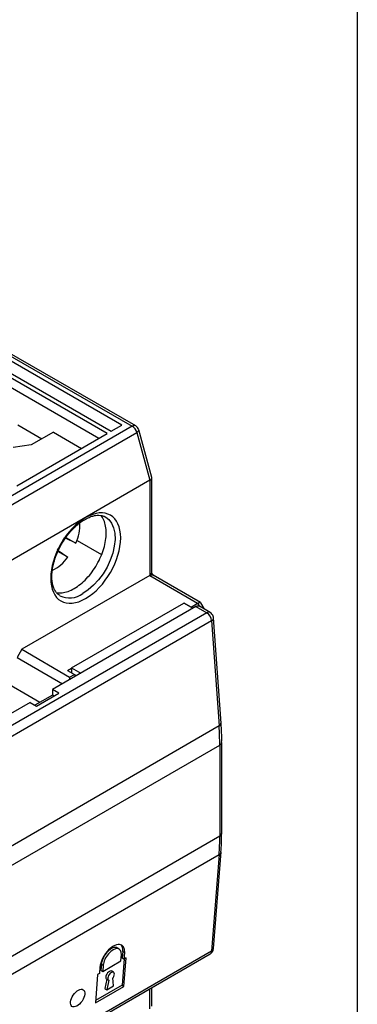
# Model space of a CAD drawing. Header units: inches. Extents: x 0.5 to 21.5, y 0.5 to 16.5.
# Tile 15 of 16: x 20.5 to 21.5, y 12 to 14.9. Entities that reach past the tile are written whole.
import ezdxf

# ---------------------------------------------------------------- set-up
doc = ezdxf.new("R2010")
doc.units = ezdxf.units.IN
doc.header["$LTSCALE"] = 2
doc.header["$MEASUREMENT"] = 0
doc.layers.add('TEXT', color=140, linetype='Continuous', lineweight=25)

msp = doc.modelspace()

# ---------------------------------------------------------------- linework, layer by layer
for p, q in [((20.8511, 13.6649), (20.4681, 13.886)), ((20.811, 13.6675), (20.4547, 13.8732)), ((20.4636, 13.882), (20.8413, 13.6639)), ((20.7674, 13.6423), (20.411, 13.848)), ((20.4231, 13.855), (20.7795, 13.6493)), ((20.7428, 13.6281), (20.411, 13.8196)), ((20.8413, 13.6639), (19.6219, 12.96)), ((20.5057, 13.6682), (20.5763, 13.6275)), ((20.7795, 13.6493), (20.811, 13.6675)), ((19.6349, 12.9421), (20.8543, 13.646)), ((20.5029, 13.4896), (20.7674, 13.6423)), ((20.6103, 13.6471), (20.5455, 13.6097)), ((20.6103, 13.6471), (20.693, 13.5993)), ((20.8543, 13.646), (20.8927, 13.5057)), ((20.8983, 13.514), (20.8602, 13.653)), ((20.5455, 13.6097), (20.4921, 13.6015)), ((20.8984, 13.2356), (20.8984, 13.5128)), ((20.8927, 13.5057), (19.6733, 12.8017)), ((20.8927, 13.5057), (20.8927, 13.2276)), ((20.7623, 13.3987), (20.7642, 13.3976)), ((20.647, 13.3388), (20.6763, 13.3219)), ((20.6763, 13.3219), (20.6455, 13.3368)), ((20.6794, 13.3299), (20.7514, 13.2883)), ((20.6527, 13.281), (20.6234, 13.2979)), ((20.6245, 13.3002), (20.6527, 13.281)), ((20.8927, 13.2276), (20.5182, 13.0114)), ((20.8927, 13.2276), (21.0326, 13.146)), ((21.0407, 13.1479), (20.9025, 13.2286)), ((20.6637, 12.9569), (20.9922, 13.1466)), ((21.019, 13.1311), (20.9922, 13.1466)), ((20.9926, 13.1463), (20.9929, 13.1465)), ((21.0132, 13.1348), (20.9929, 13.1465)), ((20.9929, 13.1465), (20.9929, 13.1462)), ((21.0132, 13.1348), (21.0326, 13.146)), ((21.0326, 13.146), (21.0378, 13.1369)), ((21.0693, 13.1187), (21.0375, 13.1371)), ((21.0512, 13.1303), (21.0415, 13.1471)), ((21.0594, 13.1178), (19.8763, 12.4347)), ((21.0277, 13.1361), (20.6073, 12.8934)), ((21.0135, 13.1343), (21.0132, 13.1348)), ((21.0277, 13.1361), (21.0594, 13.1178)), ((21.0515, 13.1292), (21.051, 13.1302)), ((21.0515, 13.129), (21.0515, 13.1292)), ((19.8902, 12.412), (21.0733, 13.0951)), ((21.0733, 13.0951), (21.0952, 12.787)), ((21.101, 12.795), (21.0791, 13.1031)), ((20.5182, 13.0114), (20.5043, 12.9873)), ((20.5182, 13.0114), (20.6574, 12.9294)), ((20.5043, 12.9873), (20.6371, 12.9106)), ((20.6519, 12.9496), (20.6637, 12.9565)), ((20.6519, 12.9496), (20.672, 12.9378)), ((20.6574, 12.9294), (20.672, 12.9378)), ((20.6637, 12.9569), (20.6637, 12.9427)), ((20.6637, 12.9569), (20.6905, 12.9415)), ((20.672, 12.9378), (20.675, 12.9325)), ((20.5703, 12.856), (20.4431, 12.9295)), ((20.6574, 12.9294), (20.6574, 12.9224)), ((20.5609, 12.8447), (20.6263, 12.8825)), ((20.6263, 12.8825), (20.6073, 12.8934)), ((20.6073, 12.8934), (20.6073, 12.8774)), ((20.5419, 12.8557), (20.4848, 12.8227)), ((20.5419, 12.8557), (20.5609, 12.8447)), ((20.6073, 12.8774), (20.5558, 12.8476)), ((20.6124, 12.8744), (20.6073, 12.8774)), ((21.0952, 12.787), (19.9121, 12.1039)), ((21.103, 12.4724), (21.103, 12.7389)), ((19.9141, 12.0479), (21.0973, 12.7309)), ((21.0973, 12.7309), (21.0973, 12.4644)), ((21.0973, 12.4644), (19.9141, 11.7814)), ((21.0791, 12.1358), (21.101, 12.4185)), ((19.9121, 11.7277), (21.0952, 12.4107)), ((21.0952, 12.4107), (21.0733, 12.1279)), ((20.8031, 12.134), (20.7975, 12.1372)), ((19.8861, 11.4372), (21.0693, 12.1202)), ((21.0733, 12.1279), (19.8902, 11.4449)), ((20.8078, 12.0993), (20.8093, 12.1178)), ((20.8171, 12.1053), (20.8111, 12.0283)), ((20.8134, 12.1267), (20.812, 12.1082)), ((20.812, 12.1082), (20.8176, 12.105)), ((20.819, 12.1234), (20.8134, 12.1267)), ((20.8167, 12.0251), (20.8231, 12.1082)), ((20.8176, 12.105), (20.819, 12.1234)), ((20.8231, 12.1082), (20.8176, 12.105)), ((20.7466, 12.0816), (20.7452, 12.0632)), ((20.7508, 12.0905), (20.7494, 12.072)), ((20.7494, 12.072), (20.7549, 12.0688)), ((20.7508, 12.0905), (20.7564, 12.0873)), ((20.7549, 12.0688), (20.8078, 12.0993)), ((20.7564, 12.0873), (20.7549, 12.0688)), ((20.7396, 12.06), (20.7332, 11.9769)), ((20.7452, 12.0632), (20.7396, 12.06)), ((20.7666, 12.0461), (20.7612, 12.0186)), ((20.7661, 12.0465), (20.7716, 12.0432)), ((20.7722, 12.043), (20.7668, 12.0154)), ((20.7866, 12.0664), (20.781, 12.0697)), ((20.7862, 12.0266), (20.7847, 12.0502)), ((20.7332, 11.9769), (20.8167, 12.0251)), ((20.8111, 12.0283), (20.7337, 11.9836)), ((20.7612, 12.0186), (20.7668, 12.0154)), ((20.7668, 12.0154), (20.7862, 12.0266)), ((20.8111, 12.0283), (20.8167, 12.0251)), ((20.8927, 11.9594), (20.8927, 12.0183)), ((20.8984, 11.9673), (20.8984, 12.0216))]:
    msp.add_line(p, q)
at = {"flags": 128}
msp.add_lwpolyline([(20.7642, 13.3976), (20.7722, 13.3913), (20.7806, 13.3804), (20.7866, 13.3668), (20.7899, 13.3507), (20.7906, 13.3327), (20.7886, 13.3132), (20.7839, 13.2929), (20.7767, 13.2723), (20.7672, 13.2519), (20.7557, 13.2325), (20.7425, 13.2146), (20.7279, 13.1986), (20.7125, 13.185), (20.6965, 13.1743)], dxfattribs=at)
for centre, radius, start, end in [((20.847, 13.6564), 0.00944, 64.0476, 127.253), ((20.8246, 13.6381), 0.0308, 14.8379, 57.1163), ((20.5567, 13.3753), 0.131, 335.9559, 2.5188), ((20.469, 13.4143), 0.1896, 323.6823, 336.3177), ((20.5467, 13.3579), 0.131, 297.4608, 324.046), ((20.8886, 13.2366), 0.0099, 294.3747, 354.3052), ((20.6578, 13.2267), 0.0652, 243.9352, 306.4605), ((21.0334, 13.1281), 0.0099, 65.6929, 125.6176), ((21.0652, 13.1103), 0.00944, 64.0476, 127.253), ((21.0429, 13.0921), 0.0306, 5.6276, 57.2022), ((21.0701, 13.1034), 0.00897, 290.8842, 357.7543), ((21.092, 12.7953), 0.00897, 290.8842, 357.7543), ((20.307, 12.7303), 0.7903, 0.0425, 4.1119), ((21.0937, 12.7396), 0.00941, 292.6718, 356.617), ((20.402, 12.4638), 0.6953, 355.6159, 0.0483), ((21.0932, 12.4734), 0.0099, 294.3747, 354.3052), ((21.0908, 12.42), 0.0103, 295.5333, 352.7254), ((21.0689, 12.1372), 0.0103, 295.5845, 351.9473), ((21.0641, 12.1278), 0.00918, 304.1338, 0.462)]:
    msp.add_arc(centre, radius, start, end)
for centre, major_axis, start_param, end_param in [((20.7828, 12.1025), (0.0286, 0.0425), 5.53374, 8.675333), ((20.7772, 12.1058), (0.0209, 0.0311), 0.036034, 2.392147), ((20.7828, 12.1025), (0.0209, 0.0311), 5.53374, 8.675333), ((20.7772, 12.1058), (0.0286, 0.0425), 5.53374, 6.199525), ((20.7735, 12.0581), (0.0077, 0.0115), 0.036034, 3.264721), ((20.7791, 12.0548), (0.0077, 0.0115), 4.661166, 9.547906)]:
    msp.add_ellipse(centre, major_axis=major_axis, ratio=0.526116, start_param=start_param, end_param=end_param)
msp.add_ellipse((20.6811, 11.9909), major_axis=(0.0165, 0.0245), ratio=0.526116)
for points, knots in [([(20.86, 13.653), (20.86, 13.6535), (20.8596, 13.6563), (20.8565, 13.6606), (20.8532, 13.664), (20.8511, 13.6649), (20.8511, 13.6649)], [0, 0, 0, 0, 0.0996733, 0.5571605, 0.9989463, 1, 1, 1, 1]), ([(20.8599, 13.6529), (20.8601, 13.6527), (20.8608, 13.6517), (20.8591, 13.6492), (20.8559, 13.647), (20.8543, 13.646)], [0, 0, 0, 0, 0.1369125, 0.5684562, 1, 1, 1, 1]), ([(20.8927, 13.5057), (20.8943, 13.5068), (20.8967, 13.5084), (20.8981, 13.5109), (20.8987, 13.5126), (20.8982, 13.5136), (20.898, 13.5139)], [0, 0, 0, 0, 0.41728, 0.636341, 0.86198, 1, 1, 1, 1]), ([(20.7047, 13.1599), (20.7613, 13.1925), (20.8072, 13.2721), (20.8072, 13.4027), (20.7613, 13.4292), (20.7047, 13.3966)], [0, 0, 0, 0, 0.5, 0.5, 1, 1, 1, 1]), ([(20.7047, 13.3966), (20.6776, 13.3809), (20.6515, 13.3534), (20.6131, 13.2868), (20.6023, 13.2505), (20.6023, 13.1877), (20.6131, 13.1638), (20.6515, 13.1416), (20.6776, 13.1442), (20.7047, 13.1599)], [0, 0, 0, 0, 0.25, 0.25, 0.5, 0.5, 0.75, 0.75, 1, 1, 1, 1]), ([(20.6342, 13.319), (20.6379, 13.3251), (20.6431, 13.3336), (20.6517, 13.3453), (20.6593, 13.3548), (20.6689, 13.3651), (20.6791, 13.3747), (20.6899, 13.3834), (20.701, 13.3907), (20.7122, 13.3965), (20.723, 13.4007), (20.7335, 13.4031), (20.7434, 13.4039), (20.7528, 13.4026), (20.7596, 13.4006), (20.7629, 13.3981), (20.7637, 13.3975)], [0, 0, 0, 0, 0.098498, 0.13836, 0.204011, 0.271323, 0.342581, 0.415825, 0.490306, 0.565545, 0.641441, 0.718284, 0.796972, 0.879454, 0.969352, 1, 1, 1, 1]), ([(20.6713, 13.1893), (20.6775, 13.1933), (20.6897, 13.2012), (20.7074, 13.2178), (20.7237, 13.2372), (20.738, 13.259), (20.7498, 13.2823), (20.7585, 13.3061), (20.7638, 13.3297), (20.7656, 13.3519), (20.7639, 13.3722), (20.7583, 13.3892), (20.753, 13.3995), (20.749, 13.4028), (20.7489, 13.4029)], [0, 0, 0, 0, 0.0906844, 0.1813687, 0.2720531, 0.3627375, 0.4534219, 0.5441062, 0.6347906, 0.725475, 0.8161594, 0.9068437, 0.9975281, 1, 1, 1, 1]), ([(20.6293, 13.1684), (20.6271, 13.1698), (20.6223, 13.1728), (20.6163, 13.1803), (20.6112, 13.19), (20.6077, 13.2015), (20.6058, 13.2145), (20.6055, 13.2287), (20.6069, 13.2438), (20.6098, 13.2591), (20.6139, 13.2737), (20.6185, 13.2866), (20.6236, 13.2988), (20.6288, 13.3094), (20.6326, 13.3163), (20.6342, 13.319)], [0, 0, 0, 0, 0.077127, 0.172169, 0.26189, 0.349265, 0.435655, 0.521329, 0.606086, 0.688787, 0.76583, 0.833016, 0.888868, 0.955733, 1, 1, 1, 1]), ([(20.8927, 13.2276), (20.8944, 13.2283), (20.898, 13.2299), (20.9015, 13.2297), (20.9025, 13.2286), (20.9025, 13.2286)], [0, 0, 0, 0, 0.498419, 0.996838, 1, 1, 1, 1]), ([(20.8999, 13.2317), (20.8996, 13.2322), (20.8993, 13.2329), (20.8989, 13.2338), (20.8986, 13.2345), (20.8985, 13.2352), (20.8984, 13.2356), (20.8984, 13.2357), (20.8984, 13.2356), (20.8984, 13.2356)], [0, 0, 0, 0, 0.227993, 0.318908, 0.464867, 0.616262, 0.781324, 0.966773, 1, 1, 1, 1]), ([(20.9025, 13.2286), (20.9025, 13.2286), (20.9025, 13.2285), (20.9022, 13.2288), (20.9016, 13.2293), (20.9011, 13.23), (20.9005, 13.2307), (20.9001, 13.2314), (20.8999, 13.2317)], [0, 0, 0, 0, 0.180863, 0.374714, 0.5567, 0.685732, 0.820199, 1, 1, 1, 1]), ([(20.619, 13.1776), (20.6191, 13.1776), (20.6239, 13.1758), (20.6354, 13.1765), (20.6529, 13.1798), (20.6652, 13.1862), (20.6713, 13.1893)], [0, 0, 0, 0, 0.00578, 0.337187, 0.668593, 1, 1, 1, 1]), ([(21.0326, 13.146), (21.0334, 13.1464), (21.0352, 13.1474), (21.0375, 13.1481), (21.0394, 13.1484), (21.0408, 13.1481), (21.0412, 13.1473), (21.0413, 13.147)], [0, 0, 0, 0, 0.1931841, 0.393069, 0.6007364, 0.817151, 1, 1, 1, 1]), ([(21.0788, 13.1031), (21.0786, 13.1049), (21.0783, 13.109), (21.0747, 13.1145), (21.0714, 13.1179), (21.0693, 13.1187), (21.0693, 13.1187)], [0, 0, 0, 0, 0.2780116, 0.6448789, 0.9991551, 1, 1, 1, 1]), ([(21.1028, 12.739), (21.1029, 12.7424), (21.1032, 12.7587), (21.1025, 12.7775), (21.1011, 12.7931), (21.1009, 12.795)], [0, 0, 0, 0, 0.1851219, 0.8995274, 1, 1, 1, 1]), ([(21.1008, 12.4187), (21.1014, 12.4269), (21.1029, 12.4444), (21.1029, 12.4628), (21.1028, 12.4726)], [0, 0, 0, 0, 0.47031, 1, 1, 1, 1]), ([(21.0692, 12.1202), (21.0694, 12.1203), (21.0714, 12.1213), (21.0746, 12.1243), (21.0781, 12.1295), (21.0786, 12.1337), (21.0789, 12.1358)], [0, 0, 0, 0, 0.035031, 0.340549, 0.679009, 1, 1, 1, 1])]:
    msp.add_open_spline(points, degree=3, knots=knots)
at = {"layer": 'TEXT'}
msp.add_line((21.5, 16.5), (21.5, 0.5), dxfattribs=at)

doc.saveas('drawing.dxf')
